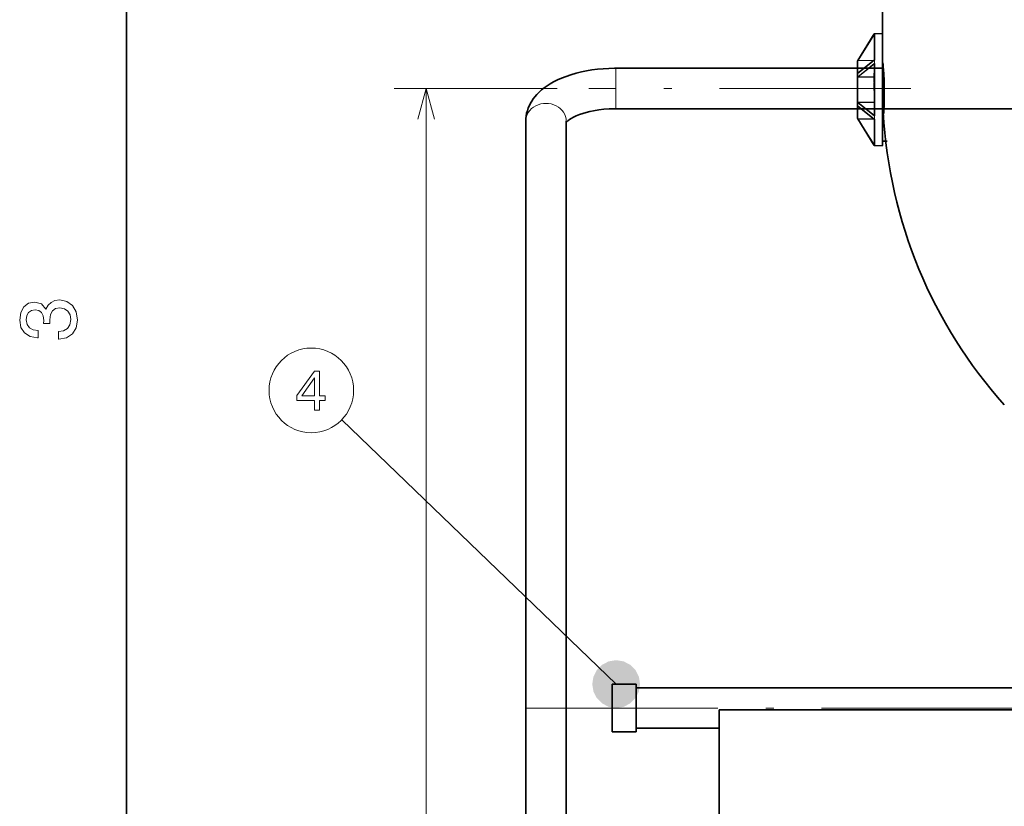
# Model space of a CAD drawing. Extents: x 0 to 420, y 0 to 297.
# Tile 2 of 14: x 3 to 65, y 155 to 204. Entities that reach past the tile are written whole.
import ezdxf

# ---------------------------------------------------------------- set-up
doc = ezdxf.new("R2010")
doc.units = 0
doc.linetypes.add('DASHDOT', pattern=[18.5, 12, -3, 0.5, -3])

msp = doc.modelspace()

# ---------------------------------------------------------------- linework, layer by layer
at = {"color": 7, "lineweight": 35}
for p, q in [((10, 287), (10, 10)), ((57.452446, 198.762131), (102.452454, 198.762131)), ((35.06245, 197.980957), (35.06245, 88.387451)), ((37.602451, 197.980911), (37.602451, 88.459442)), ((41.993282, 162.463089), (110.672951, 162.463089)), ((47.192451, 87.601151), (47.192451, 161.086487)), ((109.172455, 161.086487), (47.192451, 161.086487))]:
    msp.add_line(p, q, dxfattribs=at)
at = {"color": 7, "lineweight": 35, "ltscale": 0.136448}
msp.add_line((57.452454, 206.998062), (57.452454, 201.540146), dxfattribs=at)
at = {"color": 7, "lineweight": 35, "ltscale": 0.049205}
for p, q in [((55.893452, 201.785919), (56.935966, 203.455353)), ((56.935966, 196.464966), (55.893452, 198.134399))]:
    msp.add_line(p, q, dxfattribs=at)
at = {"color": 7, "lineweight": 13, "ltscale": 0.046934}
for p, q in [((56.919762, 203.391647), (55.925362, 201.799255)), ((55.925362, 198.121063), (56.919762, 196.528671))]:
    msp.add_line(p, q, dxfattribs=at)
at = {"color": 7, "lineweight": 13, "ltscale": 0.001611}
for p, q in [((56.919762, 203.391647), (56.93605, 203.453979)), ((56.93605, 196.466339), (56.919762, 196.528671))]:
    msp.add_line(p, q, dxfattribs=at)
at = {"color": 7, "lineweight": 13, "ltscale": 0.0005}
for p, q in [((56.939766, 203.391647), (56.919762, 203.391647)), ((56.939766, 202.488708), (56.919762, 202.488708)), ((56.919762, 197.43161), (56.939766, 197.43161)), ((56.919762, 196.528671), (56.939766, 196.528671))]:
    msp.add_line(p, q, dxfattribs=at)
at = {"color": 7, "lineweight": 13, "ltscale": 0.022573}
for p, q in [((56.919762, 202.488708), (56.919762, 203.391647)), ((56.919762, 196.528671), (56.919762, 197.43161))]:
    msp.add_line(p, q, dxfattribs=at)
at = {"color": 7, "lineweight": 35, "ltscale": 3.8e-05}
for p, q in [((56.935966, 203.455353), (56.936779, 203.45665)), ((56.936779, 196.463669), (56.935966, 196.464966))]:
    msp.add_line(p, q, dxfattribs=at)
at = {"color": 7, "lineweight": 35, "ltscale": 1.2e-05}
for p, q in [((56.935966, 203.455353), (56.936363, 203.455109)), ((56.937031, 203.457062), (56.936779, 203.45665)), ((56.936363, 196.46521), (56.935966, 196.464966)), ((56.937031, 196.463257), (56.936779, 196.463669))]:
    msp.add_line(p, q, dxfattribs=at)
at = {"color": 7, "lineweight": 13, "ltscale": 2.9e-05}
for p, q in [((56.93605, 203.453979), (56.936363, 203.455109)), ((56.936363, 196.46521), (56.93605, 196.466339))]:
    msp.add_line(p, q, dxfattribs=at)
at = {"color": 7, "lineweight": 13, "ltscale": 1.5e-05}
for p, q in [((56.936417, 203.454453), (56.93605, 203.453979)), ((55.893452, 201.785919), (55.893127, 201.785431)), ((56.936417, 201.811951), (56.93605, 201.811493)), ((55.893127, 198.134888), (55.893452, 198.134399)), ((56.936417, 198.108368), (56.93605, 198.108826)), ((56.93605, 196.466339), (56.936417, 196.465866))]:
    msp.add_line(p, q, dxfattribs=at)
at = {"color": 7, "lineweight": 13, "ltscale": 1.6e-05}
for p, q in [((56.936417, 203.454453), (56.936363, 203.455109)), ((56.936363, 201.810944), (56.93605, 201.811493)), ((56.93605, 198.108826), (56.936363, 198.109375)), ((56.936363, 196.46521), (56.936417, 196.465866))]:
    msp.add_line(p, q, dxfattribs=at)
at = {"color": 7, "lineweight": 35, "ltscale": 0.04043}
for p, q in [((56.939766, 203.443817), (56.939766, 201.82663)), ((56.939766, 198.093689), (56.939766, 196.476501))]:
    msp.add_line(p, q, dxfattribs=at)
at = {"color": 7, "lineweight": 13, "ltscale": 3.8e-05}
for p, q in [((56.953392, 203.466049), (56.952583, 203.464752)), ((56.952583, 196.455566), (56.953392, 196.454269))]:
    msp.add_line(p, q, dxfattribs=at)
at = {"color": 7, "lineweight": 13, "ltscale": 4e-06}
for p, q in [((56.952583, 203.464752), (56.952724, 203.464722)), ((56.952724, 196.455597), (56.952583, 196.455566))]:
    msp.add_line(p, q, dxfattribs=at)
at = {"color": 7, "lineweight": 13, "ltscale": 1.8e-05}
for p, q in [((56.953773, 203.466675), (56.953392, 203.466049)), ((56.953392, 196.454269), (56.953773, 196.453644))]:
    msp.add_line(p, q, dxfattribs=at)
at = {"color": 7, "lineweight": 35, "ltscale": 0.011643}
for p, q in [((56.953773, 203.466675), (57.419415, 203.474792)), ((56.953773, 196.453644), (57.419415, 196.445526))]:
    msp.add_line(p, q, dxfattribs=at)
at = {"color": 7, "lineweight": 13, "ltscale": 0.040661}
for p, q in [((56.959412, 201.837341), (56.959412, 203.463776)), ((56.959412, 196.456543), (56.959412, 198.082977))]:
    msp.add_line(p, q, dxfattribs=at)
at = {"color": 7, "lineweight": 13, "ltscale": 0.175732}
msp.add_line((57.419415, 203.474792), (57.419415, 196.445526), dxfattribs=at)
at = {"color": 7, "lineweight": 35, "ltscale": 0.174732}
msp.add_line((57.439766, 196.465515), (57.439766, 203.454803), dxfattribs=at)
at = {"color": 7, "lineweight": 13, "ltscale": 0.000293}
for p, q in [((56.939766, 202.468628), (56.93148, 202.460358)), ((56.939766, 202.452057), (56.93148, 202.460358)), ((56.93148, 197.459961), (56.939766, 197.468262)), ((56.93148, 197.459961), (56.939766, 197.451691))]:
    msp.add_line(p, q, dxfattribs=at)
at = {"color": 7, "lineweight": 35, "ltscale": 3e-05}
msp.add_line((55.889763, 201.774323), (55.889763, 201.775513), dxfattribs=at)
at = {"color": 7, "lineweight": 35, "ltscale": 1.8e-05}
for p, q in [((55.889763, 201.77359), (55.889763, 201.774323)), ((56.919762, 200.162338), (56.919762, 200.161636)), ((55.896797, 198.128967), (55.897213, 198.128357))]:
    msp.add_line(p, q, dxfattribs=at)
at = {"color": 7, "lineweight": 35, "ltscale": 3.1e-05}
msp.add_line((55.889763, 201.772354), (55.889763, 201.77359), dxfattribs=at)
at = {"color": 7, "lineweight": 35, "ltscale": 0.000326}
for p, q in [((55.889763, 201.759323), (55.889763, 201.772354)), ((55.889763, 198.147964), (55.889763, 198.160995))]:
    msp.add_line(p, q, dxfattribs=at)
at = {"color": 7, "lineweight": 35, "ltscale": 0.019258}
for p, q in [((55.889763, 201.759323), (55.889763, 200.988983)), ((55.889763, 198.931335), (55.889763, 198.160995))]:
    msp.add_line(p, q, dxfattribs=at)
at = {"color": 7, "lineweight": 13, "ltscale": 0.000107}
for p, q in [((55.895103, 201.789246), (55.893127, 201.785431)), ((55.893127, 198.134888), (55.895103, 198.131073))]:
    msp.add_line(p, q, dxfattribs=at)
at = {"color": 7, "lineweight": 13, "ltscale": 0.033388}
for p, q in [((56.935966, 201.807343), (55.893452, 200.972626)), ((55.893452, 200.773453), (56.935966, 201.608154)), ((56.935966, 198.312164), (55.893452, 199.146866)), ((55.893452, 198.947693), (56.935966, 198.112976))]:
    msp.add_line(p, q, dxfattribs=at)
at = {"color": 7, "lineweight": 35, "ltscale": 2.5e-05}
msp.add_line((55.896797, 201.791351), (55.897362, 201.792175), dxfattribs=at)
at = {"color": 7, "lineweight": 35, "ltscale": 0.032949}
msp.add_line((56.932205, 201.811081), (55.903389, 200.987335), dxfattribs=at)
at = {"color": 7, "lineweight": 13, "ltscale": 0.000407}
for p, q in [((55.925709, 201.779327), (55.909416, 201.779266)), ((55.909416, 198.141068), (55.925709, 198.140991))]:
    msp.add_line(p, q, dxfattribs=at)
at = {"color": 7, "lineweight": 13, "ltscale": 0.019472}
msp.add_line((55.909416, 201.000397), (55.909416, 201.779266), dxfattribs=at)
at = {"color": 7, "lineweight": 13, "ltscale": 0.025153}
for p, q in [((55.925362, 201.799255), (56.931335, 201.816895)), ((56.931335, 198.103424), (55.925362, 198.121063))]:
    msp.add_line(p, q, dxfattribs=at)
at = {"color": 7, "lineweight": 13, "ltscale": 0.000498}
for p, q in [((55.925362, 201.799255), (55.925709, 201.779327)), ((55.925709, 198.140991), (55.925362, 198.121063))]:
    msp.add_line(p, q, dxfattribs=at)
at = {"color": 7, "lineweight": 13, "ltscale": 0.031847}
for p, q in [((56.919762, 201.55899), (55.925362, 200.762787)), ((55.925362, 199.157532), (56.919762, 198.361328))]:
    msp.add_line(p, q, dxfattribs=at)
at = {"color": 7, "lineweight": 13, "ltscale": 0.024716}
for p, q in [((56.914185, 201.796661), (55.925709, 201.779327)), ((55.925709, 198.140991), (56.914181, 198.123657))]:
    msp.add_line(p, q, dxfattribs=at)
at = {"color": 7, "lineweight": 13, "ltscale": 0.011287}
for p, q in [((56.919762, 201.107513), (56.919762, 201.55899)), ((56.919762, 198.361328), (56.919762, 198.812805))]:
    msp.add_line(p, q, dxfattribs=at)
at = {"color": 7, "lineweight": 13, "ltscale": 0.000298}
msp.add_line((56.931335, 201.816895), (56.939743, 201.825317), dxfattribs=at)
at = {"color": 7, "lineweight": 13, "ltscale": 0.000161}
for p, q in [((56.931335, 201.816895), (56.93145, 201.81044)), ((56.93145, 198.109879), (56.931335, 198.103424))]:
    msp.add_line(p, q, dxfattribs=at)
at = {"color": 7, "lineweight": 13, "ltscale": 0.000122}
for p, q in [((56.931335, 201.816895), (56.934799, 201.813431)), ((56.934799, 198.106888), (56.931335, 198.103424))]:
    msp.add_line(p, q, dxfattribs=at)
at = {"color": 7, "lineweight": 13, "ltscale": 0.001056}
for p, q in [((56.936779, 201.765106), (56.935966, 201.807343)), ((56.935966, 198.112976), (56.936779, 198.155212))]:
    msp.add_line(p, q, dxfattribs=at)
at = {"color": 7, "lineweight": 13, "ltscale": 0.001089}
for p, q in [((56.935966, 201.608154), (56.936779, 201.651703)), ((56.936779, 198.268616), (56.935966, 198.312164))]:
    msp.add_line(p, q, dxfattribs=at)
at = {"color": 7, "lineweight": 13, "ltscale": 9e-06}
for p, q in [((56.935986, 201.602295), (56.93605, 201.602646)), ((56.936417, 201.602661), (56.93605, 201.602646)), ((55.893452, 200.773453), (55.893127, 200.773285)), ((55.893452, 199.146866), (55.893127, 199.147034)), ((56.936417, 198.317657), (56.93605, 198.317673))]:
    msp.add_line(p, q, dxfattribs=at)
at = {"color": 7, "lineweight": 13, "ltscale": 4.2e-05}
for p, q in [((56.93605, 201.602646), (56.936363, 201.604309)), ((56.936363, 198.31601), (56.93605, 198.317673))]:
    msp.add_line(p, q, dxfattribs=at)
at = {"color": 7, "lineweight": 13, "ltscale": 2.5e-05}
for p, q in [((56.936363, 201.810944), (56.936417, 201.811951)), ((56.936417, 198.108368), (56.936363, 198.109375))]:
    msp.add_line(p, q, dxfattribs=at)
at = {"color": 7, "lineweight": 13, "ltscale": 4.1e-05}
for p, q in [((56.936417, 201.602661), (56.936363, 201.604309)), ((56.936363, 198.31601), (56.936417, 198.317657))]:
    msp.add_line(p, q, dxfattribs=at)
at = {"color": 7, "lineweight": 13, "ltscale": 0.002835}
for p, q in [((56.936779, 201.651703), (56.936779, 201.765106)), ((56.936779, 198.155212), (56.936779, 198.268616))]:
    msp.add_line(p, q, dxfattribs=at)
at = {"color": 7, "lineweight": 35, "ltscale": 0.080859}
msp.add_line((56.939766, 201.577332), (56.939766, 198.342987), dxfattribs=at)
at = {"color": 7, "lineweight": 13, "ltscale": 1.1e-05}
for p, q in [((56.952724, 201.813049), (56.952583, 201.812622)), ((56.952583, 198.107697), (56.952724, 198.107269))]:
    msp.add_line(p, q, dxfattribs=at)
at = {"color": 7, "lineweight": 13, "ltscale": 0.001062}
for p, q in [((56.952583, 201.812622), (56.953392, 201.770142)), ((56.953392, 198.150177), (56.952583, 198.107697))]:
    msp.add_line(p, q, dxfattribs=at)
at = {"color": 7, "lineweight": 13, "ltscale": 0.001095}
for p, q in [((56.953392, 201.656067), (56.952583, 201.612289)), ((56.952583, 198.308029), (56.953392, 198.264252))]:
    msp.add_line(p, q, dxfattribs=at)
at = {"color": 7, "lineweight": 13, "ltscale": 1.2e-05}
for p, q in [((56.952583, 201.612289), (56.952724, 201.611847)), ((55.893452, 200.972626), (55.893127, 200.97229)), ((55.893452, 198.947693), (55.893127, 198.948029)), ((56.952724, 198.308472), (56.952583, 198.308029))]:
    msp.add_line(p, q, dxfattribs=at)
at = {"color": 7, "lineweight": 13, "ltscale": 0.081322}
msp.add_line((56.959412, 198.33371), (56.959412, 201.586609), dxfattribs=at)
at = {"color": 7, "lineweight": 13, "ltscale": 0.058072}
msp.add_line((40.712452, 201.30722), (40.712452, 198.984344), dxfattribs=at)
at = {"color": 7, "lineweight": 35, "ltscale": 0.419786}
msp.add_line((57.503899, 201.30722), (40.712452, 201.30722), dxfattribs=at)
at = {"color": 7, "lineweight": 35, "ltscale": 0.000475}
for p, q in [((55.889763, 200.969971), (55.889763, 200.988983)), ((55.889763, 198.931335), (55.889763, 198.950348))]:
    msp.add_line(p, q, dxfattribs=at)
at = {"color": 7, "lineweight": 35, "ltscale": 8.3e-05}
msp.add_line((55.889763, 200.96666), (55.889763, 200.969971), dxfattribs=at)
at = {"color": 7, "lineweight": 35, "ltscale": 0.004971}
for p, q in [((55.889763, 200.767822), (55.889763, 200.96666)), ((55.889763, 198.953659), (55.889763, 199.152496))]:
    msp.add_line(p, q, dxfattribs=at)
at = {"color": 7, "lineweight": 13, "ltscale": 0.000439}
msp.add_line((55.909416, 201.000397), (55.89959, 200.98584), dxfattribs=at)
at = {"color": 7, "lineweight": 13, "ltscale": 3e-05}
for p, q in [((55.903389, 200.987335), (55.902466, 200.986572)), ((55.902466, 198.933746), (55.903389, 198.932983))]:
    msp.add_line(p, q, dxfattribs=at)
at = {"color": 7, "lineweight": 35, "ltscale": 0.0005}
for p, q in [((56.919762, 201.001343), (56.939766, 201.001343)), ((56.919762, 200.817627), (56.939766, 200.817627)), ((56.919762, 200.80983), (56.939766, 200.80983)), ((56.919762, 200.768158), (56.939766, 200.768158)), ((56.919762, 200.718781), (56.939766, 200.718781)), ((56.919762, 200.692673), (56.939766, 200.692673)), ((56.919762, 200.662537), (56.939766, 200.662537)), ((56.919762, 200.562775), (56.939766, 200.562775)), ((56.919762, 200.442062), (56.939766, 200.442062)), ((56.919762, 200.439819), (56.939766, 200.439819)), ((56.919762, 200.433289), (56.939766, 200.433289)), ((56.919762, 200.381561), (56.939766, 200.381561)), ((56.919762, 200.358978), (56.939766, 200.358978)), ((56.919762, 200.162338), (56.939766, 200.162338)), ((56.919762, 200.161636), (56.939766, 200.161636)), ((56.919762, 200.160706), (56.939766, 200.160706)), ((56.919762, 200.134674), (56.939766, 200.134674)), ((56.919762, 200.092621), (56.939766, 200.092621)), ((56.919762, 199.909561), (56.939766, 199.909561))]:
    msp.add_line(p, q, dxfattribs=at)
at = {"color": 7, "lineweight": 35, "ltscale": 0.004593}
msp.add_line((56.919762, 201.001343), (56.919762, 200.817627), dxfattribs=at)
at = {"color": 7, "lineweight": 35, "ltscale": 0.000195}
msp.add_line((56.919762, 200.817627), (56.919762, 200.80983), dxfattribs=at)
at = {"color": 7, "lineweight": 13, "ltscale": 0.000232}
for p, q in [((56.939766, 201.089203), (56.93148, 201.093353)), ((56.93148, 198.826965), (56.939766, 198.831116))]:
    msp.add_line(p, q, dxfattribs=at)
at = {"color": 7, "lineweight": 35, "ltscale": 9.8e-05}
msp.add_line((55.889763, 200.763885), (55.889763, 200.767822), dxfattribs=at)
at = {"color": 7, "lineweight": 35, "ltscale": 3.4e-05}
msp.add_line((55.889763, 200.762543), (55.889763, 200.763885), dxfattribs=at)
at = {"color": 7, "lineweight": 35, "ltscale": 0.000801}
for p, q in [((55.889763, 200.730499), (55.889763, 200.762543)), ((55.889763, 199.157776), (55.889763, 199.189819))]:
    msp.add_line(p, q, dxfattribs=at)
at = {"color": 7, "lineweight": 35, "ltscale": 0.038517}
msp.add_line((55.889763, 200.730499), (55.889763, 199.189819), dxfattribs=at)
at = {"color": 7, "lineweight": 13, "ltscale": 0.000199}
for p, q in [((55.895645, 200.769318), (55.902466, 200.765244)), ((55.902466, 199.155075), (55.89563, 199.151016))]:
    msp.add_line(p, q, dxfattribs=at)
at = {"color": 7, "lineweight": 13, "ltscale": 0.038943}
msp.add_line((55.909416, 199.181305), (55.909416, 200.739014), dxfattribs=at)
at = {"color": 7, "lineweight": 13, "ltscale": 0.02515}
for p, q in [((55.925362, 200.762787), (56.931335, 200.771606)), ((56.931335, 199.148712), (55.925362, 199.157532)), ((55.925709, 199.18335), (56.931686, 199.174561))]:
    msp.add_line(p, q, dxfattribs=at)
at = {"color": 7, "lineweight": 13, "ltscale": 0.000646}
for p, q in [((55.925362, 200.762787), (55.925709, 200.736969)), ((55.925362, 199.157532), (55.925709, 199.18335))]:
    msp.add_line(p, q, dxfattribs=at)
at = {"color": 7, "lineweight": 13, "ltscale": 0.024852}
msp.add_line((56.919762, 200.745667), (55.925709, 200.736969), dxfattribs=at)
at = {"color": 7, "lineweight": 35, "ltscale": 0.001234}
msp.add_line((56.919762, 200.768158), (56.919762, 200.718781), dxfattribs=at)
at = {"color": 7, "lineweight": 35, "ltscale": 0.000653}
msp.add_line((56.919762, 200.718781), (56.919762, 200.692673), dxfattribs=at)
at = {"color": 7, "lineweight": 35, "ltscale": 0.002494}
msp.add_line((56.919762, 200.662537), (56.919762, 200.562775), dxfattribs=at)
at = {"color": 7, "lineweight": 35, "ltscale": 0.003018}
msp.add_line((56.919762, 200.562775), (56.919762, 200.442062), dxfattribs=at)
at = {"color": 7, "lineweight": 35, "ltscale": 5.6e-05}
for p, q in [((56.919762, 200.442062), (56.919762, 200.439819)), ((56.939766, 198.093704), (56.939629, 198.095947))]:
    msp.add_line(p, q, dxfattribs=at)
at = {"color": 7, "lineweight": 35, "ltscale": 0.000163}
msp.add_line((56.919762, 200.439819), (56.919762, 200.433289), dxfattribs=at)
at = {"color": 7, "lineweight": 35, "ltscale": 0.000565}
msp.add_line((56.919762, 200.381561), (56.919762, 200.358978), dxfattribs=at)
at = {"color": 7, "lineweight": 35, "ltscale": 0.002749}
msp.add_line((56.919762, 200.358978), (56.919762, 200.249023), dxfattribs=at)
at = {"color": 7, "lineweight": 35, "ltscale": 0.002167}
msp.add_line((56.919762, 200.249023), (56.919762, 200.162338), dxfattribs=at)
at = {"color": 7, "lineweight": 13, "ltscale": 0.000238}
for p, q in [((56.931335, 200.771606), (56.939842, 200.775879)), ((56.939842, 199.14444), (56.931335, 199.148712))]:
    msp.add_line(p, q, dxfattribs=at)
at = {"color": 7, "lineweight": 13, "ltscale": 8.5e-05}
msp.add_line((56.931335, 200.771606), (56.931431, 200.768219), dxfattribs=at)
at = {"color": 7, "lineweight": 13, "ltscale": 0.000753}
msp.add_line((56.931686, 200.692673), (56.931686, 200.662537), dxfattribs=at)
at = {"color": 7, "lineweight": 13, "ltscale": 0.001293}
msp.add_line((56.931686, 200.433289), (56.931686, 200.381561), dxfattribs=at)
at = {"color": 7, "lineweight": 35, "ltscale": 0.003898}
msp.add_line((57.555569, 200.037216), (57.554436, 200.19313), dxfattribs=at)
at = {"color": 7, "lineweight": 13, "ltscale": 0.255337}
msp.add_line((37.029118, 200.037216), (26.81562, 200.037216), dxfattribs=at)
at = {"color": 7, "lineweight": 13}
for p, q in [((28.81562, 86.331154), (28.81562, 200.037216)), ((40.736176, 162.693054), (23.519777, 179.26622))]:
    msp.add_line(p, q, dxfattribs=at)
at = {"color": 7, "linetype": 'DASHDOT', "lineweight": 13}
for p, q in [((59.228493, 200.037216), (39.029118, 200.037216)), ((35.125317, 161.193085), (117.540916, 161.193085))]:
    msp.add_line(p, q, dxfattribs=at)
at = {"color": 7, "lineweight": 35, "ltscale": 2.3e-05}
msp.add_line((56.919762, 200.161636), (56.919762, 200.160706), dxfattribs=at)
at = {"color": 7, "lineweight": 35, "ltscale": 0.001051}
msp.add_line((56.919762, 200.134674), (56.919762, 200.092621), dxfattribs=at)
at = {"color": 7, "lineweight": 35, "ltscale": 0.004576}
msp.add_line((56.919762, 200.092621), (56.919762, 199.909561), dxfattribs=at)
at = {"color": 7, "lineweight": 13, "ltscale": 0.000672}
msp.add_line((56.931686, 200.161652), (56.931686, 200.134766), dxfattribs=at)
at = {"color": 7, "lineweight": 13, "ltscale": 0.018372}
msp.add_line((56.931686, 199.909454), (56.931686, 199.174561), dxfattribs=at)
at = {"color": 7, "lineweight": 13, "ltscale": 0.005428}
msp.add_line((40.712452, 198.984344), (40.712452, 198.767212), dxfattribs=at)
at = {"color": 7, "lineweight": 35, "ltscale": 0.000132}
msp.add_line((55.889763, 199.152496), (55.889763, 199.157776), dxfattribs=at)
at = {"color": 7, "lineweight": 35, "ltscale": 6.6e-05}
msp.add_line((55.889763, 198.951019), (55.889763, 198.953659), dxfattribs=at)
at = {"color": 7, "lineweight": 35, "ltscale": 1.7e-05}
msp.add_line((55.889763, 198.950348), (55.889763, 198.951019), dxfattribs=at)
at = {"color": 7, "lineweight": 13, "ltscale": 0.000433}
msp.add_line((56.931335, 199.148712), (56.931641, 199.166031), dxfattribs=at)
at = {"color": 7, "lineweight": 13, "ltscale": 0.000213}
msp.add_line((56.931641, 199.166031), (56.931686, 199.174561), dxfattribs=at)
at = {"color": 7, "lineweight": 35, "ltscale": 0.420636}
msp.add_line((57.53788, 198.767212), (40.712452, 198.767212), dxfattribs=at)
at = {"color": 7, "lineweight": 35, "ltscale": 0.000439}
msp.add_line((55.89959, 198.934479), (55.909416, 198.919922), dxfattribs=at)
at = {"color": 7, "lineweight": 35, "ltscale": 0.03295}
msp.add_line((55.903389, 198.932983), (56.93222, 198.109222), dxfattribs=at)
at = {"color": 7, "lineweight": 13, "ltscale": 0.019471}
msp.add_line((55.909416, 198.141068), (55.909416, 198.919922), dxfattribs=at)
at = {"color": 7, "lineweight": 35, "ltscale": 4.9e-05}
msp.add_line((55.889763, 198.145996), (55.889763, 198.147964), dxfattribs=at)
at = {"color": 7, "lineweight": 35, "ltscale": 2.6e-05}
for p, q in [((55.889763, 198.144958), (55.889763, 198.145996)), ((55.896797, 198.128967), (55.897369, 198.128113))]:
    msp.add_line(p, q, dxfattribs=at)
at = {"color": 7, "lineweight": 13, "ltscale": 0.000296}
msp.add_line((56.939713, 198.095032), (56.931335, 198.103424), dxfattribs=at)
at = {"color": 7, "lineweight": 35, "ltscale": 0.0075}
msp.add_line((57.439762, 196.735168), (57.739761, 196.735168), dxfattribs=at)
at = {"color": 7, "lineweight": 35, "ltscale": 0.0375}
for p, q in [((40.493282, 162.693085), (40.493282, 161.193085)), ((41.993282, 162.693085), (40.493282, 162.693085)), ((41.993282, 162.693085), (41.993282, 161.193085)), ((40.493282, 161.193085), (40.493282, 159.693085)), ((41.993282, 161.193085), (41.993282, 159.693085)), ((41.993282, 159.693085), (40.493282, 159.693085))]:
    msp.add_line(p, q, dxfattribs=at)
at = {"color": 7, "lineweight": 35, "ltscale": 0.129979}
msp.add_line((41.993282, 159.923096), (47.192448, 159.923096), dxfattribs=at)
at = {"color": 7, "lineweight": 35}
for points in [[(56.939766, 203.443817), (56.939293, 203.446442), (56.937187, 203.451736), (56.936417, 203.454453)], [(55.893127, 201.785431), (55.893177, 201.785339), (55.893539, 201.785431), (55.894867, 201.785858)], [(55.89959, 201.786072), (55.90799, 201.780029), (55.909416, 201.779266)], [(56.936363, 201.810944), (56.936066, 201.809204), (56.935966, 201.807343)], [(56.935966, 201.608154), (56.936066, 201.606262), (56.936363, 201.604309)], [(56.936417, 201.811951), (56.9394, 201.822906), (56.939766, 201.826614)], [(56.939766, 201.577362), (56.93718, 201.596512), (56.936417, 201.602661)], [(57.459114, 201.637207), (57.458611, 201.637085), (57.45829, 201.636841), (57.457672, 201.635986), (57.45681, 201.633789), (57.45369, 201.606644), (57.452454, 201.540146)], [(57.554436, 200.19313), (57.546669, 200.567642), (57.531265, 200.920303), (57.510361, 201.230499), (57.495018, 201.401459), (57.480194, 201.53241), (57.467484, 201.613419), (57.461548, 201.634552), (57.460419, 201.636383), (57.459881, 201.636932), (57.459366, 201.637177), (57.459114, 201.637207)], [(35.435581, 199.23761), (35.534016, 199.383652), (35.641216, 199.522995), (35.766911, 199.667023), (35.896126, 199.798431), (36.060276, 199.946503), (36.211685, 200.068192), (36.402683, 200.205353), (36.595917, 200.328918), (36.797256, 200.444153), (37.047668, 200.57135), (37.3008, 200.68457), (37.590069, 200.797852), (37.898819, 200.902405), (38.224937, 200.996826), (38.551914, 201.076797), (38.877998, 201.14328), (39.218891, 201.199768), (39.565083, 201.244354), (39.915466, 201.277069), (40.268726, 201.297913), (40.623623, 201.306854), (40.712452, 201.30722)], [(55.89959, 200.98584), (55.895111, 200.979675), (55.893391, 200.975159), (55.893127, 200.97229)], [(55.89959, 200.760406), (55.891331, 200.761581), (55.890205, 200.762024), (55.889893, 200.762268), (55.889763, 200.762543)], [(55.893127, 200.773285), (55.8936, 200.769684), (55.896072, 200.764709)], [(57.555569, 200.037216), (57.555588, 199.650024), (57.55159, 199.27594), (57.54464, 198.964005), (57.534973, 198.700714), (57.525032, 198.533142), (57.519829, 198.478027), (57.514656, 198.445618), (57.512138, 198.438507), (57.511433, 198.437622), (57.511082, 198.437347), (57.510559, 198.437225)], [(35.06245, 197.980957), (35.067482, 198.13089), (35.087063, 198.312042), (35.119785, 198.485077), (35.162712, 198.645508), (35.224205, 198.821228), (35.289364, 198.971436), (35.358593, 199.106781), (35.435581, 199.23761)], [(55.89959, 199.159912), (55.892124, 199.158936), (55.890144, 199.158264), (55.889881, 199.158035), (55.889805, 199.157928), (55.889763, 199.157776)], [(55.89959, 199.159912), (55.895103, 199.1539), (55.893387, 199.149918), (55.893127, 199.147034)], [(37.602413, 197.908798), (37.641457, 197.952515), (37.709171, 198.014374), (37.808109, 198.089355), (37.920952, 198.161835), (38.054295, 198.235748), (38.22728, 198.318176), (38.438709, 198.403641), (38.638176, 198.47226), (38.847141, 198.533905), (39.089027, 198.594147), (39.322662, 198.642426), (39.638519, 198.69397), (39.966545, 198.732315), (40.302994, 198.756775), (40.644028, 198.766937), (40.712452, 198.767212)], [(56.936417, 198.317657), (56.939392, 198.336884), (56.939766, 198.342957)], [(57.510559, 198.437225), (57.510048, 198.437347), (57.509705, 198.437592), (57.509033, 198.438477), (57.508034, 198.440674), (57.503319, 198.468048), (57.498329, 198.534607)], [(56.936363, 198.31601), (56.936066, 198.314056), (56.935966, 198.312164)], [(56.935966, 198.112976), (56.936066, 198.111115), (56.936363, 198.109375)], [(56.939629, 198.095947), (56.936546, 198.107422), (56.936417, 198.108368)], [(56.936417, 196.465866), (56.937622, 196.469681), (56.939404, 196.474228), (56.939766, 196.476501)]]:
    msp.add_lwpolyline(points, dxfattribs=at)
at = {"color": 7, "lineweight": 13}
for points in [[(56.959412, 203.463776), (56.951866, 203.462158), (56.945496, 203.457825), (56.941254, 203.45137), (56.939766, 203.443817)], [(55.909416, 201.779266), (55.901871, 201.777649), (55.8955, 201.773285), (55.891251, 201.766876), (55.889763, 201.759323)], [(55.893452, 201.785919), (55.893379, 201.785797), (55.893524, 201.785858), (55.896729, 201.788651), (55.902466, 201.791656)], [(56.939766, 201.541672), (56.939377, 201.545044), (56.93824, 201.548309), (56.936394, 201.5513), (56.930878, 201.556061), (56.919762, 201.55899)], [(56.93605, 201.811493), (56.935623, 201.811996), (56.935089, 201.812256), (56.934238, 201.812225), (56.932205, 201.811081)], [(56.952583, 201.812622), (56.943291, 201.813141), (56.939407, 201.812378), (56.936363, 201.810944)], [(56.952724, 201.813049), (56.943283, 201.814026), (56.939392, 201.813354), (56.936417, 201.811951)], [(56.959412, 201.837341), (56.951866, 201.836456), (56.945496, 201.834137), (56.943062, 201.83252), (56.941254, 201.830688), (56.939766, 201.82663)], [(56.959412, 201.586609), (56.951866, 201.585861), (56.945496, 201.583832), (56.939766, 201.577332)], [(56.959412, 201.837341), (56.953712, 201.815491), (56.952724, 201.813049)], [(56.952724, 201.611847), (56.958202, 201.596786), (56.959412, 201.586609)], [(55.909416, 201.000397), (55.901871, 200.999466), (55.8955, 200.996979), (55.893063, 200.99527), (55.891251, 200.993317), (55.889763, 200.988983)], [(55.902466, 200.986572), (55.894814, 200.977264), (55.893452, 200.972626)], [(55.893452, 200.972626), (55.89727, 200.896088), (55.896164, 200.81543), (55.893452, 200.773453)], [(56.939766, 201.090195), (56.939377, 201.093567), (56.93824, 201.096832), (56.936394, 201.099823), (56.930878, 201.104599), (56.919762, 201.107513)], [(56.93148, 201.093353), (56.921738, 201.101318), (56.919762, 201.107513)], [(55.909416, 200.739014), (55.901871, 200.738342), (55.8955, 200.736481), (55.893063, 200.735199), (55.891251, 200.733734), (55.890137, 200.732147), (55.889763, 200.730499)], [(55.902466, 200.765244), (55.908096, 200.762955), (55.925362, 200.762787)], [(29.33326, 198.105362), (28.81562, 200.037216), (28.297981, 198.105362)], [(55.889763, 199.189819), (55.889858, 199.188995), (55.890606, 199.187378), (55.892075, 199.185852), (55.896927, 199.183289), (55.909416, 199.181305)], [(55.893452, 199.146866), (55.89727, 199.064209), (55.896164, 198.985321), (55.893452, 198.947693)], [(55.893452, 198.947693), (55.895378, 198.942108), (55.902466, 198.933746)], [(55.925362, 199.157532), (55.911087, 199.157959), (55.902466, 199.155075)], [(56.939781, 199.173767), (56.935829, 199.174347), (56.931686, 199.174561)], [(55.889763, 198.931335), (55.890137, 198.929138), (55.891251, 198.927002), (55.893063, 198.925049), (55.898472, 198.921921), (55.909416, 198.919922)], [(56.939766, 198.830124), (56.936073, 198.820099), (56.925667, 198.813568), (56.919762, 198.812805)], [(56.919762, 198.812805), (56.920265, 198.815948), (56.924126, 198.821899), (56.93148, 198.826965)], [(56.919762, 198.361328), (56.927418, 198.36264), (56.933907, 198.366394), (56.936394, 198.369019), (56.93824, 198.372025), (56.939766, 198.378662)], [(56.939766, 198.342987), (56.939857, 198.342072), (56.940605, 198.340317), (56.942074, 198.338654), (56.946922, 198.335876), (56.959412, 198.33371)], [(56.959412, 198.33371), (56.953709, 198.310989), (56.952724, 198.308472)], [(55.889763, 198.160995), (55.891251, 198.153442), (55.8955, 198.147034), (55.901871, 198.14267), (55.909416, 198.141068)], [(55.902466, 198.128662), (55.895699, 198.132507), (55.893509, 198.134476), (55.89341, 198.134552), (55.893452, 198.134399)], [(55.909416, 198.141052), (55.907684, 198.14006), (55.89959, 198.134247)], [(56.93222, 198.109222), (56.93425, 198.108093), (56.935089, 198.108063), (56.935623, 198.108337), (56.93605, 198.108826)], [(56.936363, 198.109375), (56.939407, 198.107941), (56.947777, 198.107086), (56.952583, 198.107697)], [(56.936417, 198.108368), (56.939392, 198.106964), (56.943283, 198.106293), (56.952724, 198.107269)], [(56.939766, 198.093689), (56.94014, 198.091629), (56.941254, 198.08963), (56.943062, 198.087799), (56.948471, 198.084854), (56.959412, 198.082977)], [(56.952724, 198.107269), (56.958202, 198.092712), (56.959412, 198.082977)], [(56.939766, 196.476501), (56.941254, 196.468948), (56.945496, 196.462509), (56.951866, 196.45816), (56.959412, 196.456543)], [(56.959412, 196.456543), (56.959358, 196.456421), (56.959244, 196.45636), (56.958847, 196.456238), (56.952724, 196.455597)]]:
    msp.add_lwpolyline(points, dxfattribs=at)
for points in [[(5.733789, 184.329117), (5.769093, 184.329117), (6.253242, 184.409805), (6.616354, 184.646835), (6.848343, 185.020035), (6.934078, 185.514282), (6.848343, 186.038773), (6.626441, 186.432144), (6.273415, 186.684311), (5.819525, 186.775085), (5.521974, 186.734741), (5.2799, 186.623795), (5.0933, 186.44223), (4.957133, 186.20015), (4.684798, 186.527969), (4.251081, 186.643967), (3.857709, 186.568314), (3.560158, 186.351456), (3.373559, 185.998428), (3.307997, 185.514282), (3.388689, 185.060394), (3.610591, 184.712402), (3.963617, 184.485458), (4.432637, 184.409805), (4.467939, 184.409805), (4.467939, 184.858658), (4.145173, 184.899002), (3.913184, 185.030121), (3.771974, 185.241943), (3.721542, 185.53949), (3.761888, 185.801743), (3.867795, 185.993378), (4.039265, 186.109375), (4.271254, 186.15477), (4.518372, 186.109375), (4.684798, 185.988342), (4.785663, 185.77652), (4.815922, 185.489059), (4.810879, 185.292374), (5.209294, 185.292374), (5.199208, 185.53949), (5.244596, 185.857224), (5.365634, 186.094254), (5.56232, 186.235458), (5.819525, 186.285889), (6.112032, 186.230423), (6.328891, 186.084167), (6.465058, 185.852173), (6.510447, 185.54454), (6.460014, 185.226807), (6.308718, 184.994827), (6.066643, 184.848572), (5.733789, 184.793091)], [(21.805325, 179.857346), (22.129532, 179.857346), (22.129532, 180.476944), (22.48616, 180.476944), (22.48616, 180.765121), (22.129532, 180.765121), (22.129532, 182.303314), (21.801722, 182.303314), (20.706621, 180.793945), (20.706621, 180.476944), (21.805325, 180.476944)], [(21.009214, 180.765121), (21.805325, 181.885437), (21.805325, 180.765121)]]:
    msp.add_lwpolyline(points, close=True, dxfattribs=at)
msp.add_circle((21.607197, 181.107346), 2.654749, dxfattribs=at)
for centre, radius, start, end in [((56.952915, 203.444763), 0.019981, 90.948798, 148.007891), ((56.953217, 203.445267), 0.019505, 91.865812, 149.710889), ((56.953476, 203.445541), 0.019227, 92.240462, 152.405658), ((56.953888, 203.445801), 0.018871, 72.913793, 93.520152), ((56.960056, 202.48877), 0.040294, 180.09253, 224.825584), ((55.907562, 201.773376), 0.017809, 135.412421, 179.32883), ((55.90976, 201.774323), 0.019999, 146.291205, 179.999896), ((55.881279, 201.799042), 0.022437, 324.708942, 340.768602), ((55.821114, 202.072906), 0.29282, 286.130835, 290.853685), ((56.75906, 201.64447), 0.181977, 331.99118, 346.5903), ((56.951996, 201.784729), 0.027823, 88.789877, 125.307074), ((56.950737, 201.582916), 0.029342, 86.397549, 120.325093), ((56.958939, 201.578323), 0.034501, 100.600941, 130.974683), ((56.96096, 201.577606), 0.035142, 103.526202, 134.414639), ((47.422688, 201.708405), 9.514259, 359.658473, 0.341459), ((52.679287, 201.713196), 4.274487, 359.234319, 0.763302), ((55.897041, 200.966034), 0.00734, 121.990566, 175.06283), ((53.447601, 200.873291), 2.447583, 357.658485, 2.318571), ((55.900032, 200.990234), 0.004408, 264.254415, 303.563933), ((55.925922, 200.937286), 0.065223, 93.252443, 104.660935), ((56.936813, 201.083817), 0.010896, 79.892245, 119.224832), ((55.896774, 200.767151), 0.00708, 120.764138, 174.604401), ((55.894981, 200.74408), 0.020563, 87.015988, 104.758218), ((55.897274, 200.772919), 0.003889, 172.094061, 245.656384), ((55.870087, 200.78125), 0.036118, 324.769621, 333.710394), ((55.92495, 200.796753), 0.059788, 254.936159, 270.725036), ((56.922005, 200.753464), 0.020405, 46.252047, 62.792565), ((55.896774, 199.153168), 0.00708, 185.395599, 239.235849), ((55.897041, 198.954285), 0.00734, 184.936924, 238.00871), ((55.905331, 198.951431), 0.015599, 181.436329, 233.624357), ((53.445442, 199.047043), 2.449745, 357.683346, 2.339316), ((55.897381, 199.147354), 0.003994, 115.560203, 187.048258), ((55.83353, 199.203491), 0.079083, 326.583938, 343.683945), ((55.870087, 199.139069), 0.036118, 26.28961, 35.230368), ((55.924988, 199.123306), 0.060044, 89.309989, 105.031077), ((56.919937, 199.169708), 0.023907, 298.509999, 325.95485), ((55.900032, 198.930084), 0.004408, 56.436057, 95.745585), ((55.925873, 198.982666), 0.064866, 255.303042, 266.775957), ((56.758671, 198.275681), 0.182399, 13.432614, 27.998002), ((56.936813, 198.836502), 0.010896, 240.775155, 280.107858), ((55.90976, 198.145996), 0.019999, 180.000104, 213.708809), ((55.881279, 198.121277), 0.022437, 19.23141, 35.291068), ((55.820923, 197.846832), 0.293412, 69.150454, 73.863783), ((56.951996, 198.13559), 0.027822, 234.692434, 271.21069), ((56.950737, 198.337402), 0.029342, 239.674921, 273.602458), ((56.958923, 198.341949), 0.034457, 229.00193, 259.415971), ((56.96096, 198.342712), 0.035142, 225.585361, 256.473791), ((47.422806, 198.211853), 9.51414, 359.658856, 0.341871), ((52.679253, 198.207153), 4.274522, 359.236368, 0.765348), ((56.960052, 197.431549), 0.040294, 135.172995, 179.906035), ((56.952915, 196.475555), 0.019981, 211.992109, 269.051202), ((56.953217, 196.475067), 0.019505, 210.28892, 268.134427), ((56.953476, 196.474777), 0.019227, 207.594342, 267.759532)]:
    msp.add_arc(centre, radius, start, end, dxfattribs=at)
at = {"color": 7, "lineweight": 35}
for centre, radius, start, end in [((56.954124, 203.446686), 0.020003, 91.017878, 148.727492), ((57.419762, 203.454803), 0.02, 0, 90.000003), ((55.905624, 201.771179), 0.015995, 112.047812, 175.732216), ((55.909809, 201.775635), 0.020045, 137.113766, 180.44908), ((55.898014, 201.763626), 0.022469, 85.986891, 98.052755), ((56.919834, 201.826691), 0.019928, 308.396705, 0.237502), ((67.901825, 201.609589), 10.449654, 180.380764, 181.658256), ((55.907928, 200.96962), 0.018199, 117.224146, 178.919729), ((56.931297, 201.090439), 0.008462, 358.332132, 35.287892), ((55.910431, 200.772766), 0.016452, 209.281918, 228.747533), ((55.832932, 200.716599), 0.079715, 16.345891, 33.310614), ((55.907928, 198.950699), 0.018199, 181.080271, 242.775854), ((55.910843, 198.948929), 0.017814, 182.935228, 214.327515), ((55.910267, 198.946655), 0.016188, 208.793054, 228.708178), ((56.931297, 198.82988), 0.008462, 324.712111, 1.667859), ((65.326347, 198.914337), 7.837279, 181.075531, 182.777259), ((87.452454, 200.19313), 30.000002, 183.169175, 221.810315), ((55.905624, 198.149139), 0.015995, 184.267798, 247.952181), ((55.909813, 198.144699), 0.02005, 179.342791, 222.881835), ((55.897686, 198.147827), 0.013625, 250.524724, 277.979243), ((56.919853, 198.093643), 0.019908, 6.668992, 51.5786), ((56.954124, 196.473633), 0.020003, 211.272508, 268.982108), ((57.419762, 196.465515), 0.02, 269.999997, 360)]:
    msp.add_arc(centre, radius, start, end, dxfattribs=at)
at = {"color": 7, "lineweight": 13}
msp.add_ellipse((36.332447, 197.980927), major_axis=(-1.269997, 0), ratio=0.882948, start_param=3.14157653, end_param=6.283169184, dxfattribs=at)
for points in [[(42.236176, 162.693054), (39.854496, 163.906586), (39.309589, 163.156586), (39.522648, 163.574738)], [(42.236176, 162.693054), (40.736176, 164.193054), (39.854496, 163.906586), (40.272648, 164.119644)], [(42.236176, 162.693054), (41.617851, 163.906586), (40.736176, 164.193054), (41.199699, 164.119644)], [(42.236176, 162.693054), (42.162758, 163.156586), (41.617851, 163.906586), (41.949699, 163.574738)], [(42.236176, 162.693054), (39.309589, 163.156586), (39.309589, 162.229538), (39.236176, 162.693054)], [(42.236176, 162.693054), (39.309589, 162.229538), (39.854496, 161.479538), (39.522648, 161.811386)], [(42.236176, 162.693054), (39.854496, 161.479538), (40.736176, 161.193054), (40.272648, 161.266479)], [(42.236176, 162.693054), (40.736176, 161.193054), (41.617851, 161.479538), (41.199699, 161.266479)], [(42.236176, 162.693054), (41.617851, 161.479538), (42.162758, 162.229538), (41.949699, 161.811386)], [(42.236176, 162.693054), (42.162758, 162.229538), (42.236176, 162.693054)]]:
    msp.add_solid(points, dxfattribs=at)

doc.saveas('drawing.dxf')
